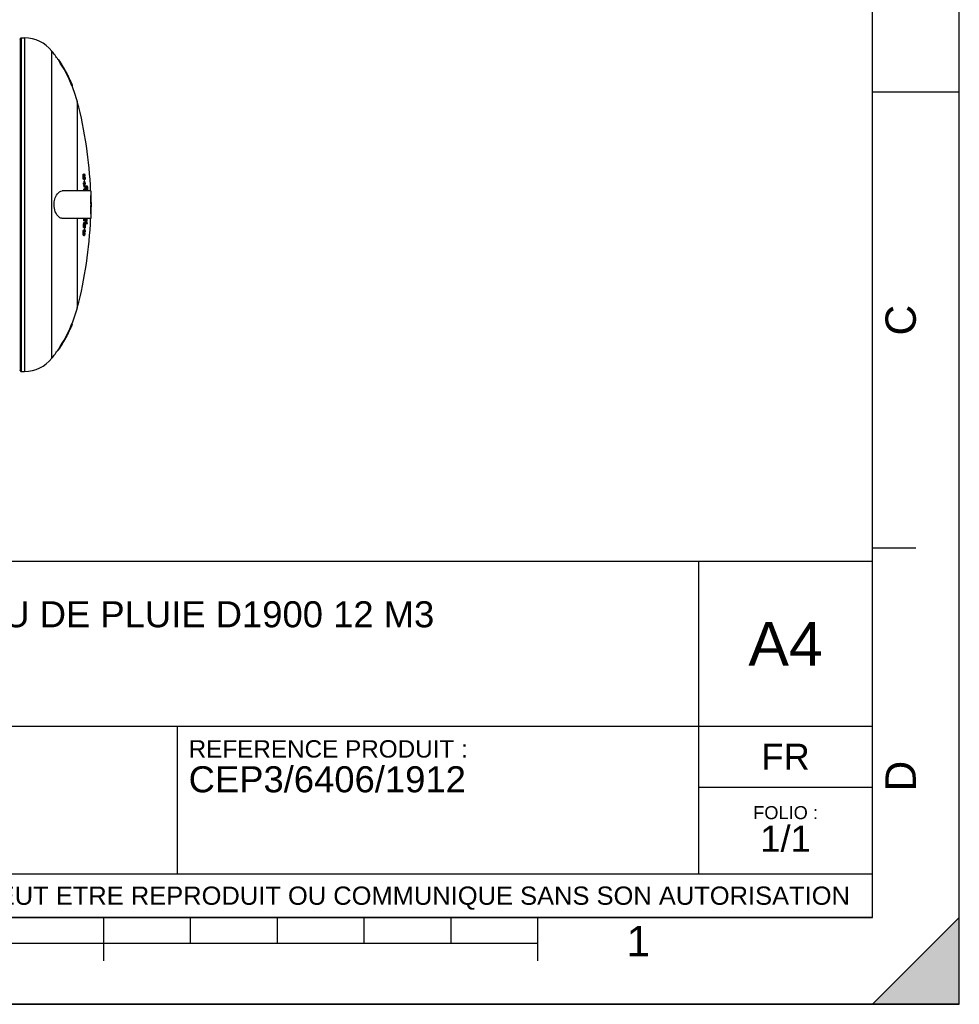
# Model space of a CAD drawing. Header units: millimetres. Extents: x 0 to 297, y 0 to 210.
# Tile 14 of 17: x 189 to 297, y 0 to 113. Entities that reach past the tile are written whole.
import ezdxf

# ---------------------------------------------------------------- set-up
doc = ezdxf.new("R2010")
doc.units = ezdxf.units.MM
doc.header["$LTSCALE"] = 16.335
doc.layers.get('0').update_dxf_attribs({"linetype": 'CONTINUOUS'})
doc.layers.add('AXES_REF', color=7, linetype='CONTINUOUS')
doc.styles.get("Standard").update_dxf_attribs({"font": 'arial.ttf'})
doc.styles.add('TEXTSTYLE_2', font='arial.ttf')

# ---------------------------------------------------------------- blocks, each defined once
blk = doc.blocks.new('MARGEA4_BL0', base_point=(148.51, 105.01))
at = {"color": 7, "linetype": 'Continuous'}
for p, q in [((297.01, 0.01), (297.01, 210.01)), ((297.01, 0.01), (297.01, 210.01)), ((287.01, 10.01), (287.01, 200.01)), ((297.01, 105.01), (287.01, 105.01)), ((292.01, 52.51), (287.01, 52.51)), ((287.01, 10.01), (10.01, 10.01)), ((198.51, 5.01), (198.51, 10.01)), ((208.51, 7.01), (208.51, 10.01)), ((218.51, 7.01), (218.51, 10.01)), ((228.51, 7.01), (228.51, 10.01)), ((238.51, 7.01), (238.51, 10.01)), ((248.51, 5.01), (248.51, 10.01)), ((297.01, 10.01), (287.01, 0.01)), ((297.01, 10.01), (287.01, 0.01)), ((297.01, 0.01), (297.01, 10.01)), ((248.51, 7.01), (48.51, 7.01)), ((297.01, 0.01), (0.01, 0.01)), ((297.01, 0.01), (0.01, 0.01)), ((287.01, 0.01), (297.01, 0.01))]:
    blk.add_line(p, q, dxfattribs=at)
blk.add_solid([(297.01, 10.01), (287.01, 0.01), (297.01, 0.01)], dxfattribs=at)
at = {"color": 5, "linetype": 'Continuous', "style": 'TEXTSTYLE_2', "oblique": 0}
for s, p in [('C', (292.01, 77.01)), ('D', (292.01, 24.51))]:
    blk.add_text(s, height=3.5, rotation=90, dxfattribs=at).set_placement(p)
blk.add_text('1', height=3.5, dxfattribs=at).set_placement((258.71, 5.52))
blk = doc.blocks.new('*T6')
at = {"color": 2, "linetype": 'Continuous'}
for p, q in [((0, 0), (0, 41)), ((0, 41), (190, 41)), ((25, 22), (25, 41)), ((170, 5), (170, 41)), ((190, 0), (190, 41)), ((0, 31.5), (25, 31.5)), ((0, 22), (190, 22)), ((110, 5), (110, 22)), ((170, 15), (190, 15)), ((0, 5), (190, 5)), ((0, 0), (190, 0))]:
    blk.add_line(p, q, dxfattribs=at)
at = {"color": 5, "linetype": 'Continuous', "line_spacing_factor": 0.9}
for s, insert, char_height, width, attachment_point in [('ECHELLE :\\P\\H2.5;1:50', (1.28, 39.4), 2, 28.5204, 1), ("TITRE :\\P\\H3.0;CUVE DE RECUPERATION D'EAU DE PLUIE D1900 12 M3\\P\\H2.0; \\P \\P ", (26.28, 39.4), 2, 226.171, 1), ('A4', (180, 34), 5, 17.0632, 2), ('REFERENCE PRODUIT :\\P\\H3.0;CEP3/6406/1912', (111.28, 20.4), 2, 64.1338, 1), ('FR', (180, 20), 3, 11.1524, 2), ('FOLIO :  \\P\\H3.0;1/1', (180, 12.81), 1.5, 17.197, 2), ('CE PLAN EST LA PROPRIETE DE LA SOCIETE SIMOP ET NE PEUT ETRE REPRODUIT OU COMMUNIQUE SANS SON AUTORISATION', (95, 3.55), 2.1, 368.8974, 2)]:
    blk.add_mtext(s, dxfattribs=dict(at, insert=insert, char_height=char_height, width=width, attachment_point=attachment_point))

msp = doc.modelspace()

# ---------------------------------------------------------------- linework, layer by layer
at = {"color": 7, "linetype": 'Continuous'}
for p, q in [((297, 0), (297, 210)), ((297.01, 0.01), (297.01, 200.01)), ((188.91, 111.17), (188.91, 72.97)), ((193.27, 108.77), (193.34, 108.77)), ((193.27, 108.77), (193.29, 108.74)), ((193.27, 108.77), (193.29, 108.74)), ((193.36, 108.75), (193.34, 108.77)), ((193.36, 108.75), (193.34, 108.77)), ((194.86, 105.77), (194.93, 105.77)), ((194.93, 105.77), (194.92, 105.79)), ((194.93, 105.77), (194.92, 105.79)), ((196.13, 95.5), (196.14, 95.58)), ((196.13, 95.5), (196.19, 95.5)), ((196.13, 95.43), (196.13, 95.5)), ((196.13, 95.43), (196.19, 95.43)), ((196.13, 95.3), (196.19, 95.3)), ((196.13, 95.26), (196.2, 95.26)), ((196.14, 95.58), (196.15, 95.6)), ((196.14, 95.58), (196.2, 95.58)), ((196.15, 95.6), (196.27, 95.6)), ((196.19, 95.55), (196.2, 95.58)), ((196.19, 95.5), (196.19, 95.55)), ((196.19, 95.47), (196.19, 95.5)), ((196.19, 95.43), (196.19, 95.47)), ((196.19, 95.36), (196.19, 95.43)), ((196.19, 95.3), (196.19, 95.36)), ((196.2, 95.58), (196.21, 95.6)), ((196.2, 95.32), (196.27, 95.32)), ((196.2, 95.19), (196.2, 95.26)), ((196.21, 95.6), (196.22, 95.62)), ((196.22, 95.5), (196.21, 95.47)), ((196.21, 95.47), (196.24, 95.47)), ((196.21, 95.47), (196.21, 95.41)), ((196.21, 95.43), (196.25, 95.43)), ((196.21, 95.41), (196.21, 95.32)), ((196.21, 95.24), (196.27, 95.24)), ((196.22, 95.62), (196.28, 95.62)), ((196.22, 95.6), (196.23, 95.58)), ((196.22, 95.5), (196.22, 95.5)), ((196.24, 95.47), (196.22, 95.5)), ((196.24, 95.47), (196.22, 95.5)), ((196.22, 95.24), (196.22, 95.15)), ((196.23, 95.58), (196.25, 95.54)), ((196.25, 95.43), (196.24, 95.47)), ((196.25, 95.56), (196.26, 95.56)), ((196.25, 95.54), (196.26, 95.48)), ((196.26, 95.37), (196.25, 95.43)), ((196.26, 95.56), (196.27, 95.6)), ((196.26, 95.51), (196.26, 95.56)), ((196.26, 95.47), (196.26, 95.51)), ((196.26, 95.48), (196.26, 95.47)), ((196.27, 95.32), (196.26, 95.37)), ((196.27, 95.6), (196.28, 95.62)), ((196.27, 95.6), (196.27, 95.6)), ((196.28, 95.48), (196.27, 95.44)), ((196.27, 95.44), (196.27, 95.43)), ((196.27, 95.43), (196.28, 95.32)), ((196.27, 95.33), (196.33, 95.33)), ((196.29, 95.52), (196.28, 95.48)), ((196.28, 95.47), (196.32, 95.47)), ((196.28, 95.43), (196.32, 95.43)), ((196.29, 95.62), (196.29, 95.62)), ((196.29, 95.62), (196.3, 95.6)), ((196.3, 95.52), (196.29, 95.52)), ((196.29, 95.5), (196.31, 95.5)), ((196.3, 95.6), (196.32, 95.56)), ((196.31, 95.5), (196.3, 95.52)), ((196.32, 95.47), (196.31, 95.5)), ((196.32, 95.56), (196.33, 95.51)), ((196.32, 95.43), (196.32, 95.47)), ((196.33, 95.37), (196.32, 95.43)), ((196.33, 95.51), (196.33, 95.5)), ((196.33, 95.5), (196.34, 95.45)), ((196.33, 95.33), (196.33, 95.37)), ((196.34, 95.45), (196.34, 95.43)), ((196.34, 95.43), (196.35, 95.35)), ((196.15, 95.13), (196.21, 95.13)), ((196.16, 95.05), (196.15, 95.13)), ((196.16, 95.05), (196.22, 95.05)), ((196.17, 95.02), (196.16, 95.05)), ((196.18, 94.98), (196.17, 95.02)), ((196.18, 94.98), (196.24, 94.98)), ((196.19, 94.96), (196.18, 94.98)), ((196.18, 94.6), (196.33, 94.6)), ((196.18, 94.49), (196.24, 94.49)), ((196.2, 94.42), (196.18, 94.49)), ((196.19, 94.96), (196.25, 94.96)), ((196.21, 95.13), (196.2, 95.19)), ((196.22, 95.05), (196.21, 95.13)), ((196.23, 95.02), (196.22, 95.05)), ((196.22, 95.15), (196.24, 95.09)), ((196.24, 94.98), (196.23, 95.02)), ((196.24, 95.09), (196.25, 95.05)), ((196.25, 94.96), (196.24, 94.98)), ((196.25, 94.47), (196.24, 94.49)), ((196.26, 94.42), (196.25, 94.48)), ((196.26, 94.42), (196.25, 94.47)), ((196.26, 94.79), (196.34, 94.79)), ((196.27, 95.03), (196.28, 95.05)), ((196.27, 95.03), (196.33, 95.03)), ((196.34, 94.49), (196.27, 94.49)), ((196.28, 95.22), (196.34, 95.22)), ((196.28, 95.13), (196.28, 95.22)), ((196.28, 95.13), (196.34, 95.13)), ((196.28, 95.09), (196.28, 95.13)), ((196.28, 95.09), (196.34, 95.09)), ((196.28, 95.05), (196.28, 95.09)), ((196.28, 95.05), (196.34, 95.05)), ((196.28, 94.94), (196.34, 94.94)), ((196.33, 95.03), (196.34, 95.05)), ((196.34, 95.17), (196.34, 95.22)), ((196.34, 95.13), (196.34, 95.17)), ((196.34, 95.09), (196.34, 95.13)), ((196.34, 95.05), (196.34, 95.09)), ((196.34, 94.94), (196.34, 94.94)), ((196.36, 95), (196.35, 94.96)), ((196.35, 94.6), (196.4, 94.6)), ((196.36, 95.2), (196.36, 95.13)), ((196.36, 95.13), (196.36, 95.05)), ((196.36, 95.05), (196.36, 95)), ((196.4, 94.49), (196.36, 94.49)), ((196.46, 94.03), (196.47, 94.12)), ((196.47, 94.18), (196.48, 94.22)), ((196.47, 94.18), (196.53, 94.18)), ((196.47, 94.12), (196.47, 94.18)), ((196.47, 94.12), (196.53, 94.12)), ((196.48, 94.22), (196.49, 94.24)), ((196.48, 94.22), (196.54, 94.22)), ((196.49, 94.24), (196.5, 94.26)), ((196.49, 94.24), (196.55, 94.24)), ((196.5, 94.26), (196.59, 94.26)), ((196.52, 94.06), (196.53, 94.12)), ((196.53, 94.18), (196.54, 94.2)), ((196.53, 94.12), (196.53, 94.18)), ((196.54, 94.22), (196.55, 94.24)), ((196.54, 94.2), (196.54, 94.22)), ((196.55, 94.24), (196.56, 94.26)), ((196.57, 94.07), (196.55, 94.12)), ((196.57, 94.16), (196.56, 94.14)), ((196.56, 94.14), (196.61, 94.14)), ((196.59, 94.16), (196.57, 94.16)), ((196.59, 94.26), (196.6, 94.24)), ((196.59, 94.16), (196.59, 94.16)), ((196.59, 94.16), (196.59, 94.16)), ((196.61, 94.14), (196.59, 94.16)), ((196.6, 94.24), (196.61, 94.22)), ((196.61, 94.22), (196.62, 94.19)), ((196.62, 94.11), (196.61, 94.14)), ((196.63, 94.07), (196.61, 94.13)), ((196.62, 94.19), (196.62, 94.18)), ((196.62, 94.18), (196.63, 94.13)), ((196.62, 94.08), (196.62, 94.11)), ((196.63, 94.13), (196.63, 94.12)), ((196.63, 94.12), (196.65, 94.03)), ((197.02, 93.67), (193.81, 93.67)), ((196.22, 93.8), (196.24, 93.87)), ((196.22, 93.8), (196.29, 93.8)), ((196.22, 93.72), (196.22, 93.8)), ((196.22, 93.72), (196.28, 93.72)), ((196.22, 93.67), (196.22, 93.72)), ((196.24, 93.87), (196.25, 93.89)), ((196.24, 93.87), (196.3, 93.87)), ((196.25, 93.89), (196.32, 93.89)), ((196.28, 93.72), (196.29, 93.8)), ((196.28, 93.67), (196.28, 93.72)), ((196.29, 93.83), (196.3, 93.87)), ((196.29, 93.8), (196.29, 93.83)), ((196.3, 94.04), (196.38, 94.04)), ((196.3, 93.87), (196.31, 93.89)), ((196.3, 93.74), (196.34, 93.74)), ((196.31, 93.74), (196.3, 93.68)), ((196.3, 93.68), (196.3, 93.67)), ((196.32, 93.78), (196.31, 93.78)), ((196.31, 93.78), (196.31, 93.74)), ((196.32, 93.89), (196.33, 93.87)), ((196.34, 93.74), (196.32, 93.78)), ((196.34, 93.74), (196.32, 93.78)), ((196.33, 93.87), (196.34, 93.83)), ((196.34, 93.83), (196.36, 93.75)), ((196.35, 93.69), (196.34, 93.74)), ((196.35, 93.67), (196.34, 93.74)), ((196.35, 93.89), (196.41, 93.89)), ((196.35, 93.67), (196.35, 93.69)), ((196.36, 93.75), (196.38, 93.67)), ((196.36, 93.75), (196.38, 93.67)), ((196.46, 94.03), (196.52, 94.03)), ((196.46, 93.92), (196.46, 94.03)), ((196.46, 93.92), (196.53, 93.92)), ((196.47, 93.81), (196.46, 93.92)), ((196.47, 93.81), (196.53, 93.81)), ((196.48, 93.71), (196.47, 93.81)), ((196.48, 93.71), (196.54, 93.71)), ((196.49, 93.67), (196.48, 93.71)), ((196.52, 94.03), (196.52, 94.06)), ((196.52, 93.97), (196.52, 94.03)), ((196.53, 93.92), (196.52, 93.97)), ((196.53, 93.88), (196.53, 93.92)), ((196.53, 93.81), (196.53, 93.88)), ((196.54, 93.71), (196.53, 93.81)), ((196.54, 94.07), (196.54, 94.01)), ((196.54, 94.01), (196.54, 93.92)), ((196.54, 93.92), (196.55, 93.82)), ((196.55, 93.67), (196.54, 93.71)), ((196.55, 93.82), (196.55, 93.77)), ((196.57, 94.07), (196.63, 94.07)), ((196.57, 94.01), (196.57, 94.07)), ((196.57, 94.01), (196.63, 94.01)), ((196.58, 93.97), (196.57, 94.01)), ((196.57, 93.73), (196.58, 93.77)), ((196.57, 93.71), (196.57, 93.74)), ((196.57, 93.71), (196.57, 93.73)), ((196.57, 93.69), (196.63, 93.69)), ((196.57, 93.69), (196.59, 93.67)), ((196.58, 93.92), (196.58, 93.97)), ((196.58, 93.92), (196.64, 93.92)), ((196.58, 93.87), (196.58, 93.92)), ((196.58, 93.82), (196.58, 93.87)), ((196.58, 93.82), (196.64, 93.82)), ((196.58, 93.77), (196.58, 93.82)), ((196.58, 93.77), (196.64, 93.77)), ((196.59, 93.67), (196.61, 93.67)), ((196.61, 93.67), (196.62, 93.69)), ((196.61, 93.67), (196.62, 93.69)), ((196.62, 93.69), (196.63, 93.69)), ((196.62, 93.69), (196.63, 93.69)), ((196.63, 94.01), (196.63, 94.07)), ((196.64, 93.97), (196.63, 94.01)), ((196.63, 93.73), (196.64, 93.77)), ((196.63, 93.71), (196.63, 93.74)), ((196.63, 93.69), (196.63, 93.71)), ((196.63, 93.69), (196.63, 93.71)), ((196.64, 93.92), (196.64, 93.97)), ((196.64, 93.86), (196.64, 93.92)), ((196.64, 93.82), (196.64, 93.86)), ((196.64, 93.77), (196.64, 93.82)), ((196.65, 94.03), (196.65, 93.97)), ((196.65, 94.03), (196.65, 93.92)), ((196.65, 93.97), (196.65, 93.94)), ((196.65, 93.92), (196.65, 93.86)), ((196.65, 93.92), (196.66, 93.81)), ((196.65, 93.86), (196.66, 93.82)), ((196.66, 93.81), (196.65, 93.71)), ((196.65, 93.71), (196.65, 93.67)), ((197.02, 93.67), (197.02, 90.47)), ((197.02, 93.57), (197.07, 93.57)), ((197.02, 92.17), (197.09, 92.17)), ((197.02, 91.97), (197.09, 91.97)), ((197.02, 90.47), (193.81, 90.47)), ((196.18, 89.67), (196.24, 89.67)), ((196.18, 89.6), (196.18, 89.67)), ((196.18, 89.6), (196.24, 89.6)), ((196.19, 89.52), (196.18, 89.6)), ((196.19, 89.77), (196.2, 89.86)), ((196.19, 89.77), (196.25, 89.77)), ((196.2, 89.86), (196.21, 89.93)), ((196.2, 89.86), (196.26, 89.86)), ((196.21, 90.22), (196.29, 90.22)), ((196.21, 89.93), (196.23, 89.99)), ((196.21, 89.93), (196.27, 89.93)), ((196.23, 89.99), (196.24, 90.01)), ((196.23, 89.99), (196.29, 89.99)), ((196.24, 90.01), (196.3, 90.01)), ((196.24, 89.6), (196.24, 89.67)), ((196.25, 89.52), (196.24, 89.6)), ((196.25, 89.83), (196.26, 89.86)), ((196.25, 89.77), (196.25, 89.83)), ((196.26, 89.9), (196.27, 89.93)), ((196.26, 89.86), (196.26, 89.9)), ((196.27, 89.93), (196.28, 89.95)), ((196.28, 89.84), (196.27, 89.78)), ((196.27, 89.78), (196.32, 89.78)), ((196.27, 89.67), (196.31, 89.67)), ((196.27, 89.67), (196.27, 89.62)), ((196.27, 89.62), (196.31, 89.62)), ((196.27, 89.62), (196.27, 89.56)), ((196.28, 89.95), (196.29, 89.99)), ((196.29, 89.88), (196.28, 89.84)), ((196.29, 90.03), (196.31, 90.07)), ((196.29, 90.03), (196.36, 90.03)), ((196.29, 90.01), (196.29, 90.03)), ((196.29, 90.01), (196.29, 90.02)), ((196.29, 89.99), (196.3, 90.01)), ((196.29, 89.9), (196.29, 89.88)), ((196.29, 89.88), (196.33, 89.88)), ((196.3, 89.95), (196.34, 89.95)), ((196.3, 89.56), (196.31, 89.62)), ((196.31, 90.07), (196.37, 90.07)), ((196.31, 89.62), (196.31, 89.67)), ((196.32, 89.83), (196.33, 89.88)), ((196.32, 89.78), (196.32, 89.83)), ((196.33, 89.6), (196.32, 89.53)), ((196.33, 89.92), (196.34, 89.95)), ((196.33, 89.88), (196.33, 89.92)), ((196.33, 89.67), (196.33, 89.6)), ((196.33, 89.63), (196.38, 89.63)), ((196.34, 89.95), (196.35, 90)), ((196.35, 89.86), (196.34, 89.8)), ((196.34, 89.8), (196.34, 89.78)), ((196.34, 89.78), (196.39, 89.78)), ((196.35, 90), (196.36, 90.03)), ((196.36, 89.92), (196.35, 89.87)), ((196.35, 89.87), (196.35, 89.86)), ((196.35, 89.86), (196.39, 89.86)), ((196.36, 90.03), (196.37, 90.07)), ((196.37, 89.95), (196.36, 89.92)), ((196.36, 89.92), (196.39, 89.92)), ((196.38, 89.95), (196.37, 89.95)), ((196.37, 89.56), (196.38, 89.6)), ((196.39, 89.92), (196.38, 89.95)), ((196.38, 89.6), (196.38, 89.63)), ((196.39, 90.07), (196.4, 90.03)), ((196.39, 89.86), (196.39, 89.92)), ((196.39, 89.78), (196.39, 89.86)), ((196.4, 89.63), (196.39, 89.54)), ((196.4, 90.03), (196.4, 90.03)), ((196.4, 90.03), (196.41, 89.96)), ((196.4, 90.02), (196.41, 89.95)), ((196.41, 89.95), (196.41, 89.88)), ((196.41, 89.88), (196.41, 89.82)), ((196.41, 89.82), (196.41, 89.78)), ((196.45, 89.89), (196.64, 89.89)), ((196.53, 90), (196.57, 90)), ((196.59, 90), (196.64, 90)), ((197.02, 90.57), (197.07, 90.57)), ((196.13, 88.83), (196.19, 88.83)), ((196.13, 88.75), (196.13, 88.83)), ((196.13, 88.75), (196.19, 88.75)), ((196.13, 88.68), (196.13, 88.75)), ((196.13, 88.68), (196.19, 88.68)), ((196.13, 88.64), (196.13, 88.68)), ((196.14, 88.6), (196.13, 88.64)), ((196.14, 88.92), (196.15, 89.02)), ((196.14, 88.92), (196.2, 88.92)), ((196.14, 88.6), (196.2, 88.6)), ((196.15, 88.58), (196.14, 88.6)), ((196.15, 89.02), (196.16, 89.09)), ((196.15, 89.02), (196.21, 89.02)), ((196.15, 88.58), (196.23, 88.58)), ((196.16, 89.09), (196.18, 89.15)), ((196.16, 89.09), (196.22, 89.09)), ((196.18, 89.15), (196.19, 89.17)), ((196.18, 89.15), (196.24, 89.15)), ((196.19, 89.52), (196.25, 89.52)), ((196.19, 89.48), (196.19, 89.52)), ((196.2, 89.45), (196.19, 89.48)), ((196.19, 89.17), (196.25, 89.17)), ((196.19, 88.75), (196.19, 88.83)), ((196.19, 88.68), (196.19, 88.75)), ((196.2, 88.64), (196.19, 88.68)), ((196.2, 89.45), (196.26, 89.45)), ((196.21, 89.43), (196.2, 89.45)), ((196.2, 88.92), (196.21, 88.98)), ((196.2, 88.6), (196.2, 88.64)), ((196.21, 88.58), (196.2, 88.6)), ((196.21, 89.43), (196.28, 89.43)), ((196.21, 89.02), (196.22, 89.05)), ((196.21, 88.98), (196.21, 89.02)), ((196.21, 88.83), (196.26, 88.83)), ((196.21, 88.83), (196.21, 88.77)), ((196.21, 88.77), (196.22, 88.72)), ((196.22, 89.09), (196.23, 89.11)), ((196.22, 89.05), (196.22, 89.09)), ((196.23, 89), (196.22, 88.94)), ((196.22, 88.94), (196.27, 88.94)), ((196.22, 88.77), (196.25, 88.77)), ((196.22, 88.72), (196.24, 88.72)), ((196.22, 88.72), (196.22, 88.7)), ((196.22, 88.7), (196.23, 88.7)), ((196.23, 89.11), (196.24, 89.15)), ((196.23, 89.11), (196.24, 89.15)), ((196.24, 89.03), (196.23, 89)), ((196.23, 88.7), (196.24, 88.72)), ((196.24, 88.6), (196.23, 88.58)), ((196.23, 88.53), (196.29, 88.53)), ((196.24, 89.17), (196.25, 89.18)), ((196.24, 89.15), (196.25, 89.17)), ((196.25, 89.05), (196.24, 89.03)), ((196.24, 89.03), (196.28, 89.03)), ((196.24, 88.72), (196.25, 88.77)), ((196.25, 88.64), (196.24, 88.6)), ((196.25, 89.48), (196.25, 89.52)), ((196.26, 89.45), (196.25, 89.48)), ((196.25, 89.18), (196.26, 89.22)), ((196.25, 89.18), (196.31, 89.18)), ((196.25, 89.11), (196.29, 89.11)), ((196.25, 88.77), (196.26, 88.83)), ((196.26, 88.68), (196.25, 88.64)), ((196.25, 88.64), (196.3, 88.64)), ((196.27, 89.43), (196.26, 89.45)), ((196.26, 89.22), (196.33, 89.22)), ((196.27, 88.75), (196.26, 88.69)), ((196.26, 88.69), (196.26, 88.68)), ((196.26, 88.66), (196.31, 88.66)), ((196.27, 89.56), (196.3, 89.56)), ((196.27, 89.56), (196.28, 89.54)), ((196.27, 88.99), (196.28, 89.03)), ((196.27, 88.94), (196.27, 88.99)), ((196.28, 88.83), (196.27, 88.75)), ((196.27, 88.72), (196.32, 88.72)), ((196.28, 89.54), (196.29, 89.54)), ((196.3, 89.45), (196.28, 89.43)), ((196.28, 89.37), (196.34, 89.37)), ((196.28, 89.03), (196.29, 89.07)), ((196.28, 88.79), (196.33, 88.79)), ((196.29, 89.54), (196.3, 89.56)), ((196.29, 89.11), (196.3, 89.16)), ((196.29, 89.07), (196.29, 89.11)), ((196.3, 89.02), (196.29, 88.95)), ((196.29, 88.95), (196.29, 88.94)), ((196.29, 88.94), (196.34, 88.94)), ((196.3, 88.55), (196.29, 88.53)), ((196.31, 89.48), (196.3, 89.45)), ((196.3, 89.16), (196.31, 89.18)), ((196.31, 89.07), (196.3, 89.02)), ((196.3, 89.02), (196.34, 89.02)), ((196.3, 89.02), (196.3, 89.02)), ((196.3, 88.64), (196.31, 88.66)), ((196.32, 88.6), (196.3, 88.55)), ((196.32, 89.52), (196.31, 89.48)), ((196.31, 89.48), (196.35, 89.48)), ((196.31, 89.18), (196.33, 89.22)), ((196.32, 89.11), (196.31, 89.07)), ((196.31, 89.07), (196.34, 89.07)), ((196.31, 88.66), (196.32, 88.72)), ((196.32, 89.53), (196.32, 89.52)), ((196.32, 89.5), (196.36, 89.5)), ((196.33, 89.11), (196.32, 89.11)), ((196.32, 88.75), (196.33, 88.79)), ((196.32, 88.72), (196.32, 88.75)), ((196.33, 88.63), (196.32, 88.6)), ((196.33, 89.56), (196.37, 89.56)), ((196.34, 89.07), (196.33, 89.11)), ((196.34, 88.7), (196.33, 88.63)), ((196.36, 89.39), (196.34, 89.37)), ((196.34, 89.22), (196.35, 89.18)), ((196.34, 89.02), (196.34, 89.07)), ((196.34, 88.94), (196.34, 89.02)), ((196.35, 88.79), (196.34, 88.71)), ((196.34, 88.71), (196.34, 88.7)), ((196.35, 89.48), (196.36, 89.5)), ((196.35, 89.18), (196.36, 89.11)), ((196.36, 89.5), (196.37, 89.56)), ((196.38, 89.45), (196.36, 89.39)), ((196.36, 89.11), (196.36, 89.03)), ((196.36, 89.03), (196.36, 88.97)), ((196.36, 88.97), (196.36, 88.94)), ((196.39, 89.54), (196.38, 89.48)), ((196.38, 89.48), (196.38, 89.45)), ((194.86, 78.37), (194.93, 78.37)), ((194.92, 78.35), (194.93, 78.37)), ((194.92, 78.35), (194.93, 78.37)), ((193.29, 75.4), (193.27, 75.37)), ((193.29, 75.4), (193.27, 75.37)), ((193.27, 75.37), (193.34, 75.37)), ((193.34, 75.37), (193.36, 75.4)), ((193.34, 75.37), (193.36, 75.4)), ((0, 0), (297, 0))]:
    msp.add_line(p, q, dxfattribs=at)
at = {"color": 9, "linetype": 'Continuous'}
for p, q in [((189.01, 111.27), (189.01, 72.87)), ((189.41, 111.27), (189.41, 72.87))]:
    msp.add_line(p, q, dxfattribs=at)
at = {"color": 7, "linetype": 'Continuous'}
for points in [[(196.66, 93.81), (196.65, 93.76), (196.65, 93.74)], [(196.32, 88.6), (196.31, 88.57), (196.31, 88.57)], [(196.38, 89.45), (196.37, 89.42), (196.37, 89.41)]]:
    msp.add_lwpolyline(points, dxfattribs=at)
for centre, radius, start, end in [((188.81, 111.17), 0.1, 287.9715, 1.3963), ((189.01, 111.17), 0.1, 90, 181.3963), ((180.02, 99.8), 16, 34.0864, 38.4811), ((179.98, 99.78), 16.04, 21.9147, 33.9274), ((180.02, 99.8), 16.06, 32.1802, 33.8389), ((180.01, 99.8), 16.07, 31.6622, 32.1803), ((180.01, 99.8), 16.06, 29.9978, 31.6623), ((180.02, 99.81), 16.05, 29.805, 29.9976), ((180.02, 99.8), 16.06, 28.1353, 29.805), ((180.02, 99.8), 16.06, 27.6194, 28.1353), ((180.02, 99.8), 16.06, 25.9478, 27.6194), ((180.02, 99.81), 16.05, 25.7679, 25.9477), ((180.01, 99.8), 16.06, 24.0874, 25.7677), ((180.01, 99.8), 16.07, 23.5802, 24.0875), ((180.02, 99.8), 16.06, 21.8945, 23.5803), ((180.02, 99.8), 16, 14.9374, 21.8972), ((151.03, 92.07), 46, 1.9924, 14.9374), ((151.97, 93.35), 44.21, 2.5291, 2.6994), ((151.03, 92.07), 45.22, 4.0423, 4.0899), ((151.96, 90.93), 44.38, 5.427, 5.5972), ((151.03, 92.07), 45.28, 4.0368, 4.0844), ((151.03, 92.07), 45.3, 4.0115, 4.1066), ((151.03, 92.07), 45.35, 4.0066, 4.1016), ((151.03, 92.07), 45.36, 4.0054, 4.1003), ((151.03, 92.07), 45.36, 3.9821, 4.0058), ((151.03, 92.07), 45.42, 3.9767, 4.119), ((151.03, 92.07), 45.44, 3.9516, 4.1412), ((151.03, 92.07), 45.22, 3.0663, 3.2091), ((176.01, 89.07), 20.89, 14.3969, 14.8219), ((151.03, 92.07), 45.28, 3.0622, 3.2048), ((176.09, 89.09), 20.8, 13.7577, 14.397), ((151.03, 92.07), 45.32, 3.6532, 3.772), ((151.03, 92.07), 45.31, 3.2024, 3.4399), ((176.05, 89.07), 20.91, 14.3783, 14.8028), ((151.03, 92.07), 45.34, 3.6276, 3.7463), ((175.95, 89.15), 21.01, 13.8273, 14.7241), ((151.03, 92.07), 45.31, 3.0344, 3.06), ((176.13, 89.09), 20.83, 13.7399, 14.3784), ((151.03, 92.07), 45.37, 3.1981, 3.4353), ((151.03, 92.07), 45.4, 3.6227, 3.7413), ((151.03, 92.07), 45.39, 3.1967, 3.4338), ((151.03, 92.07), 45.37, 2.6528, 3.0559), ((151.03, 92.07), 45.39, 2.4858, 3.0545), ((151.03, 92.07), 45.44, 3.0515, 3.1935), ((182.63, 96.64), 14.14, 349.5241, 349.8329), ((193.81, 93.1), 0.572, 94.5445, 98.1062), ((193.81, 93.12), 0.555, 90.0108, 94.5471), ((151.03, 92.07), 45.36, 2.1308, 2.2979), ((151.03, 92.07), 45.42, 2.0187, 2.2949), ((151.03, 92.07), 45.44, 2.018, 2.294), ((182.31, 89.98), 14.74, 14.5938, 14.8953), ((151.03, 92.07), 46, 0.1246, 1.328), ((151.03, 92.07), 46.06, 0.1244, 1.8662), ((151.03, 92.07), 46, 358.6721, 359.8754), ((151.03, 92.07), 46.04, 359.8755, 0.1245), ((151.03, 92.07), 46.06, 358.1338, 359.8756), ((151.03, 92.07), 46.06, 359.8756, 0.1245), ((193.81, 91.05), 0.581, 261.5531, 262.4146), ((151.03, 92.07), 46, 345.0626, 358.0076), ((151.03, 92.07), 45.22, 356.9575, 357.0764), ((151.03, 92.07), 45.22, 357.6472, 357.9722), ((151.03, 92.07), 45.28, 356.9616, 357.0804), ((151.03, 92.07), 45.28, 357.6504, 357.9749), ((151.03, 92.07), 45.3, 356.963, 357.1055), ((151.03, 92.07), 45.3, 357.6513, 357.9757), ((151.03, 92.07), 45.32, 357.249, 357.3914), ((151.03, 92.07), 45.35, 356.9663, 357.1086), ((151.03, 92.07), 45.37, 356.9676, 357.1099), ((151.03, 92.07), 45.42, 356.9235, 357.113), ((151.03, 92.07), 45.44, 356.9249, 357.1143), ((151.03, 92.07), 45.47, 357.2466, 357.9835), ((151.03, 92.07), 45.53, 357.2502, 357.9862), ((151.03, 92.07), 45.55, 357.393, 357.987), ((151.03, 92.07), 45.59, 357.3951, 357.9886), ((151.03, 92.07), 45.6, 357.396, 357.9893), ((151.03, 92.07), 45.66, 357.258, 357.3993), ((151.03, 92.07), 45.22, 355.8862, 356.0053), ((151.03, 92.07), 45.28, 355.8918, 356.0107), ((151.03, 92.07), 45.3, 355.8937, 356.0364), ((151.03, 92.07), 45.33, 355.5166, 355.5933), ((151.03, 92.07), 45.32, 356.1805, 356.323), ((151.03, 92.07), 45.35, 355.8981, 356.0406), ((151.03, 92.07), 45.33, 356.5856, 356.6622), ((151.03, 92.07), 45.37, 355.9, 356.0424), ((151.03, 92.07), 45.39, 355.5227, 355.6651), ((151.03, 92.07), 45.42, 355.857, 356.0467), ((151.03, 92.07), 45.39, 356.5901, 356.7324), ((151.03, 92.07), 45.44, 355.8588, 356.0484), ((180.02, 84.34), 16, 338.1028, 345.0626), ((179.98, 84.36), 16.04, 326.0726, 338.0853), ((180.02, 84.34), 16.06, 336.4197, 338.1055), ((180.02, 84.34), 16.06, 332.3806, 334.0522), ((180.02, 84.34), 16.05, 334.0523, 334.232), ((180.01, 84.34), 16.06, 334.2322, 335.9126), ((180.01, 84.34), 16.07, 335.9126, 336.4198), ((180.01, 84.34), 16.06, 328.3378, 330.0021), ((180.02, 84.34), 16.05, 330.0023, 330.1948), ((180.02, 84.34), 16.06, 330.1949, 331.8647), ((180.02, 84.34), 16.06, 331.8647, 332.3806), ((180.02, 84.34), 16, 321.5189, 325.9136), ((180.02, 84.34), 16.06, 326.1611, 327.8197), ((180.01, 84.34), 16.07, 327.8196, 328.3378), ((189.01, 72.97), 0.1, 178.6037, 270)]:
    msp.add_arc(centre, radius, start, end, dxfattribs=at)
for points, knots in [([(192.8, 92.07), (192.8, 92.28), (192.87, 92.9), (193.3, 93.61), (193.73, 93.67)], [0, 0, 0, 0, 0.327838, 1, 1, 1, 1]), ([(193.73, 90.48), (193.61, 90.5), (193.01, 90.79), (192.8, 91.55), (192.8, 92.07)], [0, 0, 0, 0, 0.184762, 1, 1, 1, 1]), ([(193.81, 90.47), (193.8, 90.47), (193.77, 90.47), (193.75, 90.47), (193.74, 90.48)], [0, 0, 0, 0, 0.497992, 1, 1, 1, 1])]:
    msp.add_open_spline(points, degree=3, knots=knots, dxfattribs=at)
msp.add_open_spline([(188.91, 72.97), (188.91, 73.01), (188.88, 73.07), (188.85, 73.06)], degree=3, dxfattribs=at)
at = {"layer": 'AXES_REF', "color": 7, "linetype": 'Continuous'}
for p, q in [((189.01, 111.27), (189.41, 111.27)), ((189.01, 72.87), (189.41, 72.87))]:
    msp.add_line(p, q, dxfattribs=at)
at = {"layer": 'AXES_REF', "color": 9, "linetype": 'Continuous'}
for p, q in [((192.54, 74.38), (192.54, 109.76)), ((195.48, 93.67), (195.48, 103.93)), ((195.48, 80.21), (195.48, 90.47))]:
    msp.add_line(p, q, dxfattribs=at)
at = {"layer": 'AXES_REF', "color": 7, "linetype": 'Continuous'}
for centre, start, end in [((189.41, 107.27), 38.4811, 90), ((189.41, 76.87), 270, 321.5189)]:
    msp.add_arc(centre, 4, start, end, dxfattribs=at)

# ---------------------------------------------------------------- block references
at = {"color": 2, "linetype": 'Continuous'}
msp.add_blockref('MARGEA4_BL0', (148.51, 105.01), dxfattribs=at)
msp.add_blockref('*T6', (97.01, 10.01))

doc.saveas('drawing.dxf')
